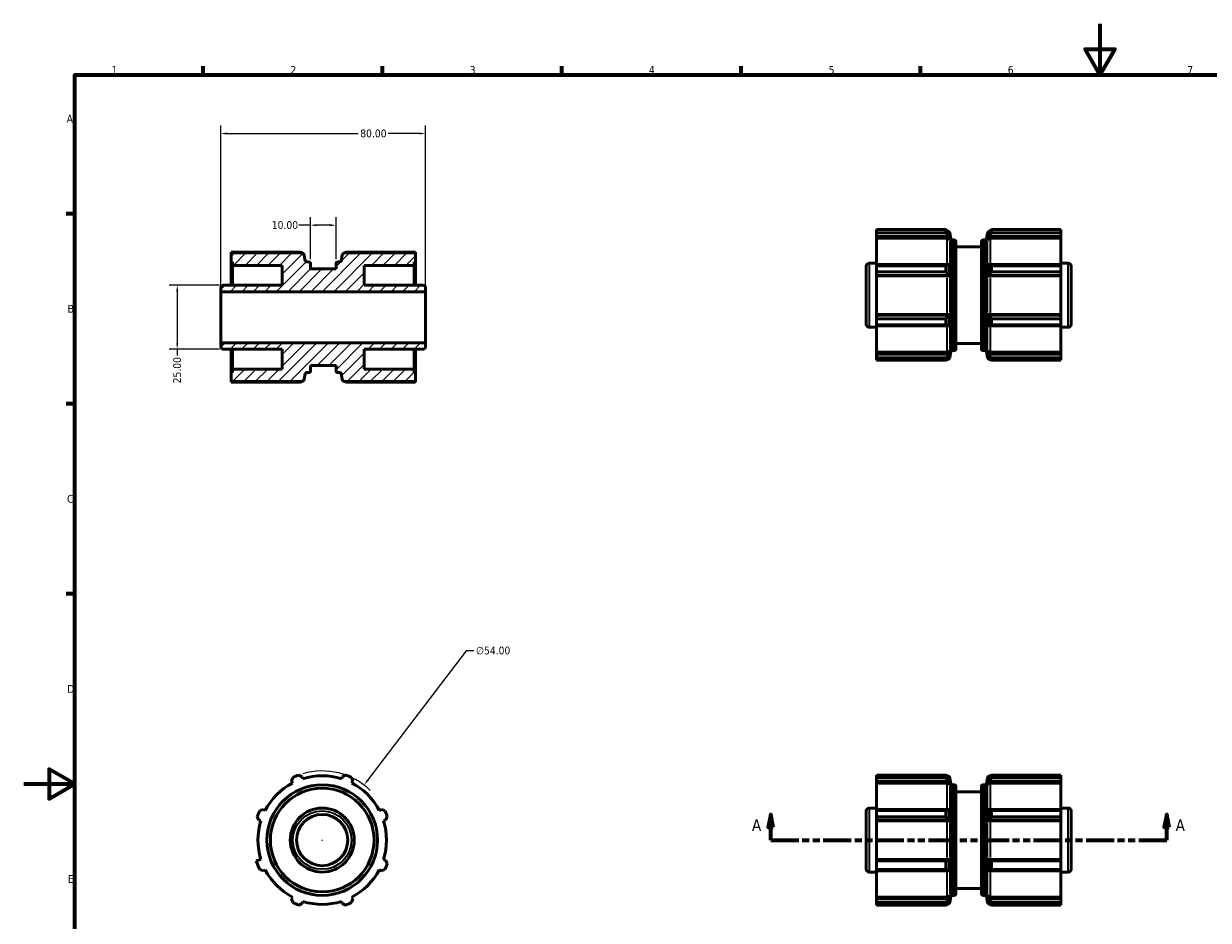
# Model space of a CAD drawing. Header units: millimetres. Extents: x 0 to 903, y 0 to 594.
# Tile 2 of 3: x 0 to 463, y 244 to 594. Entities that reach past the tile are written whole.
import ezdxf

# ---------------------------------------------------------------- set-up
doc = ezdxf.new("R2010")
doc.units = ezdxf.units.MM
doc.linetypes.add('DOUBLE_DASH_CHAIN', pattern=[1.2403, 0.6614, -0.0827, 0.1654, -0.0827, 0.1654, -0.0827])
for name, color, linetype, lineweight in [('Border (ANSI)', 7, 'Continuous', 70), ('Dimension (ANSI)', 7, 'Continuous', 25), ('Hatch (ANSI)', 7, 'Continuous', 18), ('Section Line (ANSI)', 7, 'DOUBLE_DASH_CHAIN', 70), ('Visible (ANSI)', 7, 'Continuous', 50), ('Visible Narrow (ANSI)', 7, 'Continuous', 35)]:
    doc.layers.add(name, color=color, linetype=linetype, lineweight=lineweight)
doc.styles.add('Label Text (ANSI)', font='tahoma.ttf')
doc.styles.add('Note Text (ANSI)', font='tahoma.ttf')
doc.dimstyles.new('Default - mm (ANSI)', dxfattribs={"dimtxt": 3.048, "dimasz": 2.5, "dimexe": 3.175, "dimexo": 1.6002, "dimgap": 0.8, "dimtad": 0, "dimtoh": 1, "dimrnd": 1e-08, "dimzin": 4, "dimdsep": 46, "dimtxsty": 'Note Text (ANSI)', "dimcen": 0.09, "dimdle": 10, "dimclrd": 256, "dimclre": 256, "dimclrt": 256, "dimadec": 1, "dimazin": 1, "dimtfac": 1, "dimtofl": 0, "dimtmove": 0, "dimatfit": 3, "dimfxl": 1, "dimtolj": 1, "dimtzin": 4, "dimlwd": -1, "dimlwe": -1, "dimarcsym": 0})

# ---------------------------------------------------------------- blocks, each defined once
blk = doc.blocks.new('Borders Default Border')
at = {"layer": 'Border (ANSI)'}
for p, q in [((70.08, 574), (70.08, 577.45)), ((140.17, 574), (140.17, 577.45)), ((210.25, 574), (210.25, 577.45)), ((280.33, 574), (280.33, 577.45)), ((350.42, 574), (350.42, 577.45)), ((20, 519.75), (16.55, 519.75)), ((20, 445.5), (16.55, 445.5)), ((20, 371.25), (16.55, 371.25))]:
    blk.add_line(p, q, dxfattribs=at)
at = {"layer": 'Border (ANSI)', "flags": 128}
for points in [[(420.5, 594), (420.5, 574), (414.73, 584), (426.27, 584), (420.5, 574)], [(20, 20), (20, 574), (821, 574), (821, 20), (20, 20)], [(0, 297), (20, 297), (10, 302.77), (10, 291.23), (20, 297)]]:
    blk.add_lwpolyline(points, dxfattribs=at)
at = {"layer": 'Border (ANSI)', "char_height": 3.05, "attachment_point": 7, "style": 'Note Text (ANSI)'}
for s, insert in [('1', (34.35, 574.4)), ('2', (104.2, 574.4)), ('3', (174.26, 574.34)), ('4', (244.23, 574.4)), ('5', (314.48, 574.34)), ('6', (384.49, 574.34)), ('7', (454.6, 574.4)), ('A', (16.78, 555.35)), ('B', (17.15, 481.1)), ('C', (16.95, 406.8)), ('D', (16.96, 332.6)), ('E', (17.21, 258.35))]:
    blk.add_mtext(s, dxfattribs=dict(at, insert=insert))
blk = doc.blocks.new('2dTransSection0')
at = {"layer": 'Section Line (ANSI)', "linetype": 'Continuous'}
for p, q in [((291.87, 285.06), (290.87, 280.06)), ((291.87, 280.06), (291.87, 285.06)), ((292.87, 280.06), (291.87, 285.06)), ((446.57, 285.06), (445.57, 280.06)), ((446.57, 280.06), (446.57, 285.06)), ((447.57, 280.06), (446.57, 285.06)), ((290.87, 280.06), (292.87, 280.06)), ((291.87, 275.06), (291.87, 280.06)), ((445.57, 280.06), (447.57, 280.06)), ((446.57, 275.06), (446.57, 280.06)), ((291.87, 275.06), (302.8, 275.06)), ((435.63, 275.06), (446.57, 275.06))]:
    blk.add_line(p, q, dxfattribs=at)
at = {"layer": 'Section Line (ANSI)', "linetype": 'DOUBLE_DASH_CHAIN', "ltscale": 16.558615}
blk.add_line((291.87, 275.06), (446.57, 275.06), dxfattribs=at)
at = {"layer": 'Section Line (ANSI)', "linetype": 'Continuous', "flags": 128}
for points in [[(292.87, 280.06), (291.87, 285.06), (290.87, 280.06), (292.87, 280.06)], [(447.57, 280.06), (446.57, 285.06), (445.57, 280.06), (447.57, 280.06)]]:
    blk.add_lwpolyline(points, dxfattribs=at)
at = {"layer": 'Section Line (ANSI)'}
for points in [[(292.87, 280.06), (291.87, 285.06), (290.87, 280.06), (292.87, 280.06)], [(447.57, 280.06), (446.57, 285.06), (445.57, 280.06), (447.57, 280.06)]]:
    blk.add_solid(points, dxfattribs=at)
at = {"layer": 'Section Line (ANSI)', "char_height": 4.57, "attachment_point": 7, "style": 'Label Text (ANSI)'}
for insert in [(284.51, 278.56), (450.04, 278.56)]:
    blk.add_mtext('A', dxfattribs=dict(at, insert=insert))
blk = doc.blocks.new('*D7')
at = {"layer": 'Defpoints', "color": 0, "transparency": 16777216}
for p in [(157.03, 551.09), (77.03, 489.31), (157.03, 489.31)]:
    blk.add_point(p, dxfattribs=at)
at = {"layer": 'Dimension (ANSI)', "transparency": 16777216}
for p, q in [((77.03, 490.91), (77.03, 554.26)), ((79.53, 551.09), (130.68, 551.09)), ((154.53, 551.09), (142.38, 551.09)), ((157.03, 490.91), (157.03, 554.26))]:
    blk.add_line(p, q, dxfattribs=at)
for points in [[(79.53, 551.51), (79.53, 550.67), (77.03, 551.09)], [(154.53, 551.51), (154.53, 550.67), (157.03, 551.09)]]:
    blk.add_solid(points, dxfattribs=at)
at = {"layer": 'Dimension (ANSI)', "transparency": 16777216, "insert": (131.48, 552.68), "char_height": 3.048, "attachment_point": 1, "style": 'Note Text (ANSI)'}
blk.add_mtext('\\A1;80.00', dxfattribs=at)
blk = doc.blocks.new('*D8')
at = {"layer": 'Defpoints', "color": 0, "transparency": 16777216}
for p in [(122.03, 515.29), (112.03, 500.37), (122.03, 500.37)]:
    blk.add_point(p, dxfattribs=at)
at = {"layer": 'Dimension (ANSI)', "transparency": 16777216}
for p, q in [((112.03, 501.97), (112.03, 518.46)), ((122.03, 501.97), (122.03, 518.46)), ((112.03, 515.29), (107.51, 515.29)), ((119.53, 515.29), (114.53, 515.29))]:
    blk.add_line(p, q, dxfattribs=at)
for points in [[(114.53, 515.7), (114.53, 514.87), (112.03, 515.29)], [(119.53, 515.7), (119.53, 514.87), (122.03, 515.29)]]:
    blk.add_solid(points, dxfattribs=at)
at = {"layer": 'Dimension (ANSI)', "transparency": 16777216, "insert": (96.92, 516.87), "char_height": 3.048, "attachment_point": 1, "style": 'Note Text (ANSI)'}
blk.add_mtext('\\A1;10.00', dxfattribs=at)
blk = doc.blocks.new('*D9')
at = {"layer": 'Defpoints', "color": 0, "transparency": 16777216}
for p in [(132.98, 296.56), (100.3, 253.56)]:
    blk.add_point(p, dxfattribs=at)
at = {"layer": 'Dimension (ANSI)', "transparency": 16777216}
for p, q in [((172.84, 349.01), (134.49, 298.55)), ((175.9, 349.01), (172.84, 349.01)), ((116.55, 275.06), (116.73, 275.06)), ((116.64, 274.97), (116.64, 275.15))]:
    blk.add_line(p, q, dxfattribs=at)
blk.add_arc((116.64, 275.06), 27, 46.027, 106.3963, dxfattribs=at)
blk.add_solid([(134.16, 298.8), (134.82, 298.29), (132.98, 296.56)], dxfattribs=at)
at = {"layer": 'Dimension (ANSI)', "transparency": 16777216, "insert": (176.7, 350.65), "char_height": 3.048, "attachment_point": 1, "style": 'Note Text (ANSI)'}
blk.add_mtext('\\A1;∅54.00', dxfattribs=at)
blk = doc.blocks.new('*D10')
at = {"layer": 'Defpoints', "color": 0, "transparency": 16777216}
for p in [(78.11, 491.81), (60, 466.81), (78.11, 466.81)]:
    blk.add_point(p, dxfattribs=at)
at = {"layer": 'Dimension (ANSI)', "transparency": 16777216}
for p, q in [((76.51, 491.81), (56.82, 491.81)), ((60, 489.31), (60, 469.31)), ((76.51, 466.81), (56.82, 466.81)), ((60, 466.81), (60, 464.31))]:
    blk.add_line(p, q, dxfattribs=at)
for points in [[(59.58, 489.31), (60.41, 489.31), (60, 491.81)], [(59.58, 469.31), (60.41, 469.31), (60, 466.81)]]:
    blk.add_solid(points, dxfattribs=at)
at = {"layer": 'Dimension (ANSI)', "transparency": 16777216, "insert": (58.41, 453.48), "char_height": 3.048, "attachment_point": 1, "rotation": 90, "style": 'Note Text (ANSI)'}
blk.add_mtext('\\A1;25.00', dxfattribs=at)

msp = doc.modelspace()

# ---------------------------------------------------------------- hatches: boundary and pattern name
at = {"layer": 'Hatch (ANSI)'}
h = msp.add_hatch(dxfattribs=at)
h.set_pattern_fill('ANSI31', color=256, scale=25.4, style=0)
h.set_pattern_definition([(45, (0, 0), (-2.245064, 2.245064), [])])
edge = h.paths.add_edge_path()
edge.add_ellipse((110.5555, 457.1681), major_axis=(-0.5318, 0.0938), ratio=1, start_angle=280, end_angle=360)
edge.add_line((110.0237, 457.2619), (109.6408, 455.0906))
edge.add_ellipse((108.5773, 455.2781), major_axis=(0, -1.08), ratio=1, start_angle=0, end_angle=80, ccw=False)
edge.add_line((108.5773, 454.1981), (81.0302, 454.1981))
edge.add_line((81.0302, 454.1981), (81.0302, 457.7081))
edge.add_line((81.0302, 457.7081), (81.5302, 457.7081))
edge.add_line((81.5302, 457.7081), (81.5302, 459.0581))
edge.add_line((81.5302, 459.0581), (101.0302, 459.0581))
edge.add_line((101.0302, 459.0581), (101.0302, 466.8081))
edge.add_line((101.0302, 466.8081), (78.1102, 466.8081))
edge.add_ellipse((78.1102, 467.8881), major_axis=(-1.08, 0), ratio=1, start_angle=0, end_angle=90, ccw=False)
edge.add_line((77.0302, 467.8881), (77.0302, 469.3081))
edge.add_line((77.0302, 469.3081), (157.0302, 469.3081))
edge.add_line((157.0302, 469.3081), (157.0302, 467.8881))
edge.add_ellipse((155.9502, 467.8881), major_axis=(0, -1.08), ratio=1, start_angle=0, end_angle=90, ccw=False)
edge.add_line((155.9502, 466.8081), (133.0302, 466.8081))
edge.add_line((133.0302, 466.8081), (133.0302, 459.0581))
edge.add_line((133.0302, 459.0581), (152.5302, 459.0581))
edge.add_line((152.5302, 459.0581), (152.5302, 457.7081))
edge.add_line((152.5302, 457.7081), (153.0302, 457.7081))
edge.add_line((153.0302, 457.7081), (153.0302, 454.1981))
edge.add_line((153.0302, 454.1981), (125.4832, 454.1981))
edge.add_ellipse((125.4832, 455.2781), major_axis=(-1.0636, -0.1875), ratio=1, start_angle=0, end_angle=80, ccw=False)
edge.add_line((124.4196, 455.0906), (124.0367, 457.2619))
edge.add_ellipse((123.5049, 457.1681), major_axis=(0, 0.54), ratio=1, start_angle=280, end_angle=360)
edge.add_line((123.5049, 457.7081), (122.5702, 457.7081))
edge.add_ellipse((122.5702, 458.2481), major_axis=(-0.54, 0), ratio=1, start_angle=0, end_angle=90, ccw=False)
edge.add_line((122.0302, 458.2481), (122.0302, 460.4081))
edge.add_line((122.0302, 460.4081), (112.0302, 460.4081))
edge.add_line((112.0302, 460.4081), (112.0302, 458.2481))
edge.add_ellipse((111.4902, 458.2481), major_axis=(0, -0.54), ratio=1, start_angle=0, end_angle=90, ccw=False)
edge.add_line((111.4902, 457.7081), (110.5555, 457.7081))
edge = h.paths.add_edge_path()
edge.add_ellipse((110.5555, 501.4481), major_axis=(0, -0.54), ratio=1, start_angle=280, end_angle=360)
edge.add_line((110.5555, 500.9081), (111.4902, 500.9081))
edge.add_ellipse((111.4902, 500.3681), major_axis=(0.54, 0), ratio=1, start_angle=0, end_angle=90, ccw=False)
edge.add_line((112.0302, 500.3681), (112.0302, 498.2081))
edge.add_line((112.0302, 498.2081), (122.0302, 498.2081))
edge.add_line((122.0302, 498.2081), (122.0302, 500.3681))
edge.add_ellipse((122.5702, 500.3681), major_axis=(0, 0.54), ratio=1, start_angle=0, end_angle=90, ccw=False)
edge.add_line((122.5702, 500.9081), (123.5049, 500.9081))
edge.add_ellipse((123.5049, 501.4481), major_axis=(0.5318, -0.0938), ratio=1, start_angle=280, end_angle=360)
edge.add_line((124.0367, 501.3544), (124.4196, 503.5257))
edge.add_ellipse((125.4832, 503.3381), major_axis=(0, 1.08), ratio=1, start_angle=0, end_angle=80, ccw=False)
edge.add_line((125.4832, 504.4181), (153.0302, 504.4181))
edge.add_line((153.0302, 504.4181), (153.0302, 500.9081))
edge.add_line((153.0302, 500.9081), (152.5302, 500.9081))
edge.add_line((152.5302, 500.9081), (152.5302, 499.5581))
edge.add_line((152.5302, 499.5581), (133.0302, 499.5581))
edge.add_line((133.0302, 499.5581), (133.0302, 491.8081))
edge.add_line((133.0302, 491.8081), (155.9502, 491.8081))
edge.add_ellipse((155.9502, 490.7281), major_axis=(1.08, 0), ratio=1, start_angle=0, end_angle=90, ccw=False)
edge.add_line((157.0302, 490.7281), (157.0302, 489.3081))
edge.add_line((157.0302, 489.3081), (77.0302, 489.3081))
edge.add_line((77.0302, 489.3081), (77.0302, 490.7281))
edge.add_ellipse((78.1102, 490.7281), major_axis=(0, 1.08), ratio=1, start_angle=0, end_angle=90, ccw=False)
edge.add_line((78.1102, 491.8081), (101.0302, 491.8081))
edge.add_line((101.0302, 491.8081), (101.0302, 499.5581))
edge.add_line((101.0302, 499.5581), (81.5302, 499.5581))
edge.add_line((81.5302, 499.5581), (81.5302, 500.9081))
edge.add_line((81.5302, 500.9081), (81.0302, 500.9081))
edge.add_line((81.0302, 500.9081), (81.0302, 504.4181))
edge.add_line((81.0302, 504.4181), (108.5773, 504.4181))
edge.add_ellipse((108.5773, 503.3381), major_axis=(1.0636, 0.1875), ratio=1, start_angle=0, end_angle=80, ccw=False)
edge.add_line((109.6408, 503.5257), (110.0237, 501.3544))

# ---------------------------------------------------------------- linework, layer by layer
at = {"layer": 'Visible (ANSI)'}
for p, q in [((360.2581, 513.645), (333.2181, 513.645)), ((333.2181, 512.3234), (333.2181, 513.645)), ((333.2181, 512.3234), (333.2181, 510.886)), ((360.2581, 512.3234), (333.2181, 512.3234)), ((333.2181, 510.1675), (333.2181, 510.886)), ((333.2181, 510.886), (361.5286, 510.886)), ((333.2181, 510.1675), (360.7652, 510.1675)), ((333.2181, 510.1675), (333.2181, 499.8632)), ((361.5257, 512.6306), (360.2581, 513.645)), ((360.2581, 512.3234), (360.2581, 513.645)), ((361.5257, 512.6306), (361.8288, 510.9913)), ((361.5257, 512.6306), (361.5257, 510.9082)), ((361.5286, 510.886), (361.8288, 509.3759)), ((362.2116, 509.9409), (361.8288, 512.1122)), ((362.7434, 509.4946), (363.6781, 509.4946)), ((374.7581, 509.4946), (375.6929, 509.4946)), ((376.2247, 509.9409), (376.6075, 512.1122)), ((376.6075, 510.9913), (376.9106, 512.6306)), ((376.6075, 509.3759), (376.9077, 510.886)), ((376.9077, 510.886), (405.2181, 510.886)), ((378.1781, 513.645), (376.9106, 512.6306)), ((376.9106, 510.9082), (376.9106, 512.6306)), ((405.2181, 510.1675), (377.6711, 510.1675)), ((378.1781, 513.645), (378.1781, 512.3234)), ((405.2181, 513.645), (378.1781, 513.645)), ((405.2181, 512.3234), (378.1781, 512.3234)), ((405.2181, 512.3234), (405.2181, 513.645)), ((405.2181, 510.886), (405.2181, 512.3234)), ((405.2181, 510.886), (405.2181, 510.1675)), ((405.2181, 499.8632), (405.2181, 510.1675)), ((81.0302, 504.7132), (81.0302, 504.4181)), ((108.0702, 504.7132), (81.0302, 504.7132)), ((153.0302, 504.7132), (125.9902, 504.7132)), ((153.0302, 504.4181), (153.0302, 504.7132)), ((364.2181, 508.9546), (364.2181, 466.8346)), ((364.2181, 506.7946), (374.2181, 506.7946)), ((374.2181, 466.8346), (374.2181, 508.9546)), ((108.5773, 504.4181), (81.0302, 504.4181)), ((81.0302, 504.4181), (81.0302, 500.9081)), ((81.0302, 500.9081), (81.5302, 500.9081)), ((81.0302, 491.8081), (81.0302, 500.9081)), ((81.5302, 500.9081), (81.5302, 499.5581)), ((110.0237, 501.3544), (109.6408, 503.5257)), ((111.4902, 500.9081), (110.5555, 500.9081)), ((112.0302, 498.2081), (112.0302, 500.3681)), ((122.0302, 500.3681), (122.0302, 498.2081)), ((123.5049, 500.9081), (122.5702, 500.9081)), ((124.4196, 503.5257), (124.0367, 501.3544)), ((153.0302, 504.4181), (125.4832, 504.4181)), ((152.5302, 499.5581), (152.5302, 500.9081)), ((152.5302, 500.9081), (153.0302, 500.9081)), ((153.0302, 500.9081), (153.0302, 504.4181)), ((153.0302, 491.8081), (153.0302, 500.9081)), ((330.2981, 500.3946), (333.2181, 500.3946)), ((405.2181, 500.3946), (408.1381, 500.3946)), ((81.5302, 499.5581), (101.0302, 499.5581)), ((81.5302, 491.8081), (81.5302, 499.5581)), ((101.0302, 499.5581), (101.0302, 491.8081)), ((122.0302, 498.2081), (112.0302, 498.2081)), ((133.0302, 491.8081), (133.0302, 499.5581)), ((133.0302, 499.5581), (152.5302, 499.5581)), ((152.5302, 491.8081), (152.5302, 499.5581)), ((329.2181, 476.4746), (329.2181, 499.3146)), ((333.2181, 499.8632), (333.2181, 499.3941)), ((361.5286, 499.8632), (333.2181, 499.8632)), ((333.2181, 499.3941), (360.2581, 499.3941)), ((333.2181, 497.037), (333.2181, 499.3941)), ((333.2181, 497.037), (333.2181, 495.6889)), ((360.2581, 497.037), (333.2181, 497.037)), ((333.2181, 495.4454), (333.2181, 495.6889)), ((333.2181, 495.6889), (361.5286, 495.6889)), ((333.2181, 495.4454), (360.7652, 495.4454)), ((333.2181, 495.4454), (333.2181, 480.3439)), ((360.2581, 497.037), (360.2581, 499.3941)), ((361.5257, 499.8559), (361.5257, 495.7098)), ((361.5286, 499.8632), (361.8288, 499.0771)), ((361.5286, 495.6889), (361.8288, 495.177)), ((376.6075, 499.0771), (376.9077, 499.8632)), ((376.6075, 495.177), (376.9077, 495.6889)), ((405.2181, 499.8632), (376.9077, 499.8632)), ((376.9077, 495.6889), (405.2181, 495.6889)), ((376.9106, 495.7098), (376.9106, 499.8559)), ((405.2181, 495.4454), (377.6711, 495.4454)), ((378.1781, 499.3941), (378.1781, 497.037)), ((378.1781, 499.3941), (405.2181, 499.3941)), ((405.2181, 497.037), (378.1781, 497.037)), ((405.2181, 499.3941), (405.2181, 499.8632)), ((405.2181, 497.037), (405.2181, 499.3941)), ((405.2181, 495.6889), (405.2181, 497.037)), ((405.2181, 495.6889), (405.2181, 495.4454)), ((405.2181, 480.3439), (405.2181, 495.4454)), ((409.2181, 499.3146), (409.2181, 476.4746)), ((77.0302, 490.7281), (77.0302, 489.3081)), ((101.0302, 491.8081), (78.1102, 491.8081)), ((155.9502, 491.8081), (133.0302, 491.8081)), ((157.0302, 489.3081), (157.0302, 490.7281)), ((77.0302, 489.3081), (157.0302, 489.3081)), ((77.0302, 469.3081), (77.0302, 489.3081)), ((157.0302, 469.3081), (157.0302, 489.3081)), ((333.2181, 480.3439), (360.7652, 480.3439)), ((333.2181, 480.1003), (333.2181, 480.3439)), ((333.2181, 480.1003), (333.2181, 478.7523)), ((361.5286, 480.1003), (333.2181, 480.1003)), ((333.2181, 478.7523), (360.2581, 478.7523)), ((333.2181, 476.3952), (333.2181, 478.7523)), ((360.2581, 476.3952), (360.2581, 478.7523)), ((361.5257, 480.0795), (361.5257, 475.9334)), ((361.5286, 480.1003), (361.8288, 480.6123)), ((376.6075, 480.6123), (376.9077, 480.1003)), ((405.2181, 480.1003), (376.9077, 480.1003)), ((376.9106, 475.9334), (376.9106, 480.0795)), ((405.2181, 480.3439), (377.6711, 480.3439)), ((378.1781, 478.7523), (378.1781, 476.3952)), ((378.1781, 478.7523), (405.2181, 478.7523)), ((405.2181, 480.3439), (405.2181, 480.1003)), ((405.2181, 478.7523), (405.2181, 480.1003)), ((405.2181, 476.3952), (405.2181, 478.7523)), ((330.2981, 475.3946), (333.2181, 475.3946)), ((333.2181, 476.3952), (333.2181, 475.9261)), ((360.2581, 476.3952), (333.2181, 476.3952)), ((333.2181, 475.9261), (333.2181, 465.6218)), ((333.2181, 475.9261), (361.5286, 475.9261)), ((361.5286, 475.9261), (361.8288, 476.7122)), ((376.6075, 476.7122), (376.9077, 475.9261)), ((376.9077, 475.9261), (405.2181, 475.9261)), ((405.2181, 476.3952), (378.1781, 476.3952)), ((405.2181, 475.9261), (405.2181, 476.3952)), ((405.2181, 465.6218), (405.2181, 475.9261)), ((405.2181, 475.3946), (408.1381, 475.3946)), ((157.0302, 469.3081), (77.0302, 469.3081)), ((77.0302, 469.3081), (77.0302, 467.8881)), ((157.0302, 467.8881), (157.0302, 469.3081)), ((364.2181, 468.9946), (374.2181, 468.9946)), ((78.1102, 466.8081), (101.0302, 466.8081)), ((81.0302, 457.7081), (81.0302, 466.8081)), ((81.5302, 459.0581), (81.5302, 466.8081)), ((101.0302, 466.8081), (101.0302, 459.0581)), ((133.0302, 459.0581), (133.0302, 466.8081)), ((133.0302, 466.8081), (155.9502, 466.8081)), ((152.5302, 459.0581), (152.5302, 466.8081)), ((153.0302, 457.7081), (153.0302, 466.8081)), ((333.2181, 465.6218), (360.7652, 465.6218)), ((333.2181, 464.9033), (333.2181, 465.6218)), ((361.5286, 464.9033), (333.2181, 464.9033)), ((333.2181, 464.9033), (333.2181, 463.4659)), ((333.2181, 463.4659), (360.2581, 463.4659)), ((333.2181, 462.4896), (333.2181, 463.4659)), ((360.2581, 462.4896), (360.2581, 463.4659)), ((361.5257, 464.881), (361.5257, 463.1637)), ((361.5286, 464.9033), (361.8288, 466.4134)), ((361.8288, 464.798), (361.5286, 463.1743)), ((362.2116, 465.8484), (361.8288, 463.6771)), ((362.7434, 466.2946), (363.6781, 466.2946)), ((374.7581, 466.2946), (375.6929, 466.2946)), ((376.2247, 465.8484), (376.6075, 463.6771)), ((376.6075, 466.4134), (376.9077, 464.9033)), ((376.6075, 464.798), (376.9077, 463.1743)), ((405.2181, 464.9033), (376.9077, 464.9033)), ((376.9106, 463.1637), (376.9106, 464.881)), ((405.2181, 465.6218), (377.6711, 465.6218)), ((378.1781, 463.4659), (378.1781, 462.4896)), ((378.1781, 463.4659), (405.2181, 463.4659)), ((405.2181, 465.6218), (405.2181, 464.9033)), ((405.2181, 463.4659), (405.2181, 464.9033)), ((405.2181, 462.4896), (405.2181, 463.4659)), ((101.0302, 459.0581), (81.5302, 459.0581)), ((81.5302, 459.0581), (81.5302, 457.7081)), ((112.0302, 458.2481), (112.0302, 460.4081)), ((112.0302, 460.4081), (122.0302, 460.4081)), ((122.0302, 460.4081), (122.0302, 458.2481)), ((152.5302, 459.0581), (133.0302, 459.0581)), ((152.5302, 457.7081), (152.5302, 459.0581)), ((360.2581, 462.4896), (333.2181, 462.4896)), ((405.2181, 462.4896), (378.1781, 462.4896)), ((81.5302, 457.7081), (81.0302, 457.7081)), ((81.0302, 457.7081), (81.0302, 454.1981)), ((81.0302, 454.1981), (108.5773, 454.1981)), ((81.0302, 454.1981), (81.0302, 453.9031)), ((81.0302, 453.9031), (108.0702, 453.9031)), ((109.6408, 455.0906), (110.0237, 457.2619)), ((110.5555, 457.7081), (111.4902, 457.7081)), ((122.5702, 457.7081), (123.5049, 457.7081)), ((124.0367, 457.2619), (124.4196, 455.0906)), ((125.4832, 454.1981), (153.0302, 454.1981)), ((125.9902, 453.9031), (153.0302, 453.9031)), ((153.0302, 457.7081), (152.5302, 457.7081)), ((153.0302, 454.1981), (153.0302, 457.7081)), ((153.0302, 453.9031), (153.0302, 454.1981)), ((104.6693, 298.0502), (105.1384, 299.4876)), ((104.6693, 298.0502), (105.0433, 297.3318)), ((107.4955, 300.464), (108.8435, 299.7793)), ((109.0871, 299.0067), (108.8435, 299.7793)), ((124.4321, 299.7793), (124.1886, 299.0067)), ((124.4321, 299.7793), (125.7802, 300.464)), ((128.1373, 299.4876), (128.6064, 298.0502)), ((128.2323, 297.3318), (128.6064, 298.0502)), ((333.2181, 300.464), (360.2581, 300.464)), ((333.2181, 299.4876), (333.2181, 300.464)), ((333.2181, 299.4876), (333.2181, 298.0502)), ((360.2581, 299.4876), (333.2181, 299.4876)), ((333.2181, 297.3318), (333.2181, 298.0502)), ((333.2181, 298.0502), (361.5286, 298.0502)), ((333.2181, 297.3318), (360.7652, 297.3318)), ((333.2181, 297.3318), (333.2181, 287.0274)), ((360.2581, 299.4876), (360.2581, 300.464)), ((361.5257, 299.7899), (361.5257, 298.0725)), ((361.5286, 299.7793), (361.8288, 298.1556)), ((361.5286, 298.0502), (361.8288, 296.5401)), ((362.2116, 297.1051), (361.8288, 299.2765)), ((362.7434, 296.6589), (363.6781, 296.6589)), ((374.7581, 296.6589), (375.6929, 296.6589)), ((376.2247, 297.1051), (376.6075, 299.2765)), ((376.6075, 298.1556), (376.9077, 299.7793)), ((376.6075, 296.5401), (376.9077, 298.0502)), ((376.9077, 298.0502), (405.2181, 298.0502)), ((376.9106, 298.0725), (376.9106, 299.7899)), ((405.2181, 297.3318), (377.6711, 297.3318)), ((378.1781, 300.464), (378.1781, 299.4876)), ((378.1781, 300.464), (405.2181, 300.464)), ((405.2181, 299.4876), (378.1781, 299.4876)), ((405.2181, 299.4876), (405.2181, 300.464)), ((405.2181, 298.0502), (405.2181, 299.4876)), ((405.2181, 298.0502), (405.2181, 297.3318)), ((405.2181, 287.0274), (405.2181, 297.3318)), ((364.2181, 296.1189), (364.2181, 253.9989)), ((364.2181, 293.9589), (374.2181, 293.9589)), ((374.2181, 253.9989), (374.2181, 296.1189)), ((92.2091, 286.5584), (93.6465, 287.0274)), ((94.365, 286.6534), (93.6465, 287.0274)), ((139.6292, 287.0274), (138.9107, 286.6534)), ((139.6292, 287.0274), (141.0666, 286.5584)), ((330.2981, 287.5589), (333.2181, 287.5589)), ((333.2181, 287.0274), (333.2181, 286.5584)), ((361.5286, 287.0274), (333.2181, 287.0274)), ((361.5257, 287.0202), (361.5257, 282.8741)), ((361.5286, 287.0274), (361.8288, 286.2413)), ((376.6075, 286.2413), (376.9077, 287.0274)), ((405.2181, 287.0274), (376.9077, 287.0274)), ((376.9106, 282.8741), (376.9106, 287.0202)), ((405.2181, 287.5589), (408.1381, 287.5589)), ((405.2181, 286.5584), (405.2181, 287.0274)), ((91.9175, 282.8532), (91.2328, 284.2013)), ((91.9175, 282.8532), (92.69, 282.6096)), ((140.5857, 282.6096), (141.3582, 282.8532)), ((142.0429, 284.2013), (141.3582, 282.8532)), ((329.2181, 263.6389), (329.2181, 286.4789)), ((333.2181, 286.5584), (360.2581, 286.5584)), ((333.2181, 284.2013), (333.2181, 286.5584)), ((333.2181, 284.2013), (333.2181, 282.8532)), ((360.2581, 284.2013), (333.2181, 284.2013)), ((333.2181, 282.6096), (333.2181, 282.8532)), ((333.2181, 282.8532), (361.5286, 282.8532)), ((333.2181, 282.6096), (360.7652, 282.6096)), ((333.2181, 282.6096), (333.2181, 267.5082)), ((360.2581, 284.2013), (360.2581, 286.5584)), ((361.5286, 282.8532), (361.8288, 282.3413)), ((376.6075, 282.3413), (376.9077, 282.8532)), ((376.9077, 282.8532), (405.2181, 282.8532)), ((405.2181, 282.6096), (377.6711, 282.6096)), ((378.1781, 286.5584), (378.1781, 284.2013)), ((378.1781, 286.5584), (405.2181, 286.5584)), ((405.2181, 284.2013), (378.1781, 284.2013)), ((405.2181, 284.2013), (405.2181, 286.5584)), ((405.2181, 282.8532), (405.2181, 284.2013)), ((405.2181, 282.8532), (405.2181, 282.6096)), ((405.2181, 267.5082), (405.2181, 282.6096)), ((409.2181, 286.4789), (409.2181, 263.6389)), ((92.69, 267.5082), (90.8875, 266.9399)), ((141.3582, 267.2646), (140.5857, 267.5082)), ((141.3582, 267.2646), (142.0429, 265.9165)), ((333.2181, 267.5082), (360.7652, 267.5082)), ((333.2181, 266.9399), (333.2181, 267.5082)), ((360.2581, 266.9399), (333.2181, 266.9399)), ((333.2181, 263.5595), (333.2181, 266.9399)), ((361.5257, 267.2597), (360.2581, 266.9399)), ((360.2581, 263.5595), (360.2581, 266.9399)), ((361.5257, 267.2597), (361.8288, 267.7766)), ((361.5257, 267.2597), (361.5257, 263.0977)), ((361.5286, 263.0904), (361.8288, 263.8765)), ((376.6075, 267.7766), (376.9106, 267.2597)), ((376.6075, 263.8765), (376.9077, 263.0904)), ((376.9106, 263.0977), (376.9106, 267.2597)), ((378.1781, 266.9399), (376.9106, 267.2597)), ((405.2181, 267.5082), (377.6711, 267.5082)), ((378.1781, 266.9399), (378.1781, 263.5595)), ((405.2181, 266.9399), (378.1781, 266.9399)), ((405.2181, 267.5082), (405.2181, 266.9399)), ((405.2181, 263.5595), (405.2181, 266.9399)), ((93.6465, 263.0904), (92.2091, 263.5595)), ((93.6465, 263.0904), (94.365, 263.4644)), ((138.9107, 263.4644), (139.6292, 263.0904)), ((141.0666, 263.5595), (139.6292, 263.0904)), ((330.2981, 262.5589), (333.2181, 262.5589)), ((333.2181, 263.5595), (333.2181, 263.0904)), ((360.2581, 263.5595), (333.2181, 263.5595)), ((333.2181, 263.0904), (333.2181, 252.7861)), ((333.2181, 263.0904), (361.5286, 263.0904)), ((376.9077, 263.0904), (405.2181, 263.0904)), ((405.2181, 263.5595), (378.1781, 263.5595)), ((405.2181, 263.0904), (405.2181, 263.5595)), ((405.2181, 252.7861), (405.2181, 263.0904)), ((405.2181, 262.5589), (408.1381, 262.5589)), ((364.2181, 256.1589), (374.2181, 256.1589)), ((105.0433, 252.7861), (104.6693, 252.0676)), ((105.1384, 250.6302), (104.6693, 252.0676)), ((108.8435, 250.3386), (107.4955, 249.6539)), ((108.8435, 250.3386), (109.0871, 251.1111)), ((124.1886, 251.1111), (124.4321, 250.3386)), ((125.7802, 249.6539), (124.4321, 250.3386)), ((128.6064, 252.0676), (128.1373, 250.6302)), ((128.6064, 252.0676), (128.2323, 252.7861)), ((333.2181, 252.7861), (360.7652, 252.7861)), ((333.2181, 252.0676), (333.2181, 252.7861)), ((333.2181, 252.0676), (333.2181, 250.6302)), ((361.5286, 252.0676), (333.2181, 252.0676)), ((333.2181, 250.6302), (360.2581, 250.6302)), ((333.2181, 249.6539), (333.2181, 250.6302)), ((360.2581, 249.6539), (360.2581, 250.6302)), ((361.5257, 252.0453), (361.5257, 250.328)), ((361.5286, 252.0676), (361.8288, 253.5777)), ((361.5286, 250.3386), (361.8288, 251.9622)), ((362.2116, 253.0127), (361.8288, 250.8414)), ((362.7434, 253.4589), (363.6781, 253.4589)), ((374.7581, 253.4589), (375.6929, 253.4589)), ((376.2247, 253.0127), (376.6075, 250.8414)), ((376.6075, 253.5777), (376.9077, 252.0676)), ((376.6075, 251.9622), (376.9077, 250.3386)), ((405.2181, 252.0676), (376.9077, 252.0676)), ((376.9106, 250.328), (376.9106, 252.0453)), ((405.2181, 252.7861), (377.6711, 252.7861)), ((378.1781, 250.6302), (378.1781, 249.6539)), ((378.1781, 250.6302), (405.2181, 250.6302)), ((405.2181, 252.7861), (405.2181, 252.0676)), ((405.2181, 250.6302), (405.2181, 252.0676)), ((405.2181, 249.6539), (405.2181, 250.6302)), ((360.2581, 249.6539), (333.2181, 249.6539)), ((405.2181, 249.6539), (378.1781, 249.6539))]:
    msp.add_line(p, q, dxfattribs=at)
for radius in [21.6, 20.25, 12.5, 10]:
    msp.add_circle((116.6378, 275.0589), radius, dxfattribs=at)
for centre, radius, start, end in [((360.7652, 511.9246), 1.08, 10, 69.458122), ((362.7434, 510.0346), 0.54, 190, 270), ((363.6781, 508.9546), 0.54, 0, 90), ((374.7581, 508.9546), 0.54, 90, 180), ((375.6929, 510.0346), 0.54, 270, 350), ((377.6711, 511.9246), 1.08, 110.541878, 170), ((108.5773, 503.3381), 1.08, 10, 90), ((110.5555, 501.4481), 0.54, 190, 270), ((111.4902, 500.3681), 0.54, 0, 90), ((122.5702, 500.3681), 0.54, 90, 180), ((123.5049, 501.4481), 0.54, 270, 350), ((125.4832, 503.3381), 1.08, 90, 170), ((330.2981, 499.3146), 1.08, 90, 180), ((408.1381, 499.3146), 1.08, 0, 90), ((78.1102, 490.7281), 1.08, 90, 180), ((155.9502, 490.7281), 1.08, 0, 90), ((330.2981, 476.4746), 1.08, 180, 270), ((408.1381, 476.4746), 1.08, 270, 0), ((78.1102, 467.8881), 1.08, 180, 270), ((155.9502, 467.8881), 1.08, 270, 0), ((360.7652, 463.8646), 1.08, 273.002483, 350), ((362.7434, 465.7546), 0.54, 90, 170), ((363.6781, 466.8346), 0.54, 270, 0), ((374.7581, 466.8346), 0.54, 180, 270), ((375.6929, 465.7546), 0.54, 10, 90), ((377.6711, 463.8646), 1.08, 190, 266.997517), ((111.4902, 458.2481), 0.54, 270, 0), ((122.5702, 458.2481), 0.54, 180, 270), ((108.5773, 455.2781), 1.08, 270, 350), ((110.5555, 457.1681), 0.54, 90, 170), ((123.5049, 457.1681), 0.54, 10, 90), ((125.4832, 455.2781), 1.08, 190, 270), ((116.6378, 275.0589), 25.11, 117.5, 152.5), ((116.6378, 275.0589), 27, 109.791984, 115.208016), ((116.6378, 275.0589), 25.11, 72.5, 107.5), ((116.6378, 275.0589), 27, 64.791984, 70.208016), ((116.6378, 275.0589), 25.11, 27.5, 62.5), ((360.7652, 299.0889), 1.08, 10, 86.997517), ((362.7434, 297.1989), 0.54, 190, 270), ((363.6781, 296.1189), 0.54, 0, 90), ((374.7581, 296.1189), 0.54, 90, 180), ((375.6929, 297.1989), 0.54, 270, 350), ((377.6711, 299.0889), 1.08, 93.002483, 170), ((330.2981, 286.4789), 1.08, 90, 180), ((408.1381, 286.4789), 1.08, 0, 90), ((116.6378, 275.0589), 27, 154.791984, 160.208016), ((116.6378, 275.0589), 25.11, 162.5, 197.5), ((116.6378, 275.0589), 25.11, 342.5, 17.5), ((116.6378, 275.0589), 27, 19.791984, 25.208016), ((116.6378, 275.0589), 27, 197.5, 205.208016), ((116.6378, 275.0589), 27, 334.791984, 340.208016), ((116.6378, 275.0589), 25.11, 207.5, 242.5), ((116.6378, 275.0589), 25.11, 297.5, 332.5), ((330.2981, 263.6389), 1.08, 180, 270), ((408.1381, 263.6389), 1.08, 270, 0), ((116.6378, 275.0589), 27, 244.791984, 250.208016), ((116.6378, 275.0589), 25.11, 252.5, 287.5), ((116.6378, 275.0589), 27, 289.791984, 295.208016), ((360.7652, 251.0289), 1.08, 273.002483, 350), ((362.7434, 252.9189), 0.54, 90, 170), ((363.6781, 253.9989), 0.54, 270, 0), ((374.7581, 253.9989), 0.54, 180, 270), ((375.6929, 252.9189), 0.54, 10, 90), ((377.6711, 251.0289), 1.08, 190, 266.997517)]:
    msp.add_arc(centre, radius, start, end, dxfattribs=at)
for centre, major_axis, ratio, start_param, end_param in [((360.7652, 509.2095), (1.08, 0), 0.88701083, 0.17453293, 1.57079633), ((377.6711, 509.2095), (-1.08, 0), 0.88701083, 4.71238898, 6.10865238), ((360.7652, 495.1206), (1.08, 0), 0.3007058, 0.17453293, 1.57079633), ((377.6711, 495.1206), (-1.08, 0), 0.3007058, 4.71238898, 6.10865238), ((360.7652, 480.6687), (1.08, 0), 0.3007058, 4.71238898, 6.10865238), ((377.6711, 480.6687), (-1.08, 0), 0.3007058, 0.17453293, 1.57079633), ((360.7652, 466.5798), (1.08, 0), 0.88701083, 4.71238898, 6.10865238), ((377.6711, 466.5798), (-1.08, 0), 0.88701083, 0.17453293, 1.57079633), ((360.7652, 296.3738), (1.08, 0), 0.88701083, 0.17453293, 1.57079633), ((377.6711, 296.3738), (-1.08, 0), 0.88701083, 4.71238898, 6.10865238), ((360.7652, 282.2849), (1.08, 0), 0.3007058, 0.17453293, 1.57079633), ((377.6711, 282.2849), (-1.08, 0), 0.3007058, 4.71238898, 6.10865238), ((360.7652, 267.833), (1.08, 0), 0.3007058, 4.71238898, 6.10865238), ((377.6711, 267.833), (-1.08, 0), 0.3007058, 0.17453293, 1.57079633), ((360.7652, 253.744), (1.08, 0), 0.88701083, 4.71238898, 6.10865238), ((377.6711, 253.744), (-1.08, 0), 0.88701083, 0.17453293, 1.57079633)]:
    msp.add_ellipse(centre, major_axis=major_axis, ratio=ratio, start_param=start_param, end_param=end_param, dxfattribs=at)
for points in [[(361.5257, 510.9082), (361.1083, 511.3835), (360.6849, 511.8558), (360.2581, 512.3234)], [(378.1781, 512.3234), (377.7514, 511.8558), (377.3279, 511.3835), (376.9106, 510.9082)], [(108.6338, 504.4167), (108.4468, 504.5159), (108.2588, 504.6148), (108.0702, 504.7132)], [(125.9902, 504.7132), (125.8016, 504.6148), (125.6137, 504.5159), (125.4266, 504.4167)], [(361.5257, 499.8559), (361.1083, 499.7008), (360.6849, 499.5467), (360.2581, 499.3941)], [(361.5257, 495.7098), (361.1083, 496.1556), (360.6849, 496.5985), (360.2581, 497.037)], [(378.1781, 499.3941), (377.7514, 499.5467), (377.3279, 499.7008), (376.9106, 499.8559)], [(378.1781, 497.037), (377.7514, 496.5985), (377.3279, 496.1556), (376.9106, 495.7098)], [(361.5257, 480.0795), (361.1083, 479.6337), (360.6849, 479.1908), (360.2581, 478.7523)], [(378.1781, 478.7523), (377.7514, 479.1908), (377.3279, 479.6337), (376.9106, 480.0795)], [(361.5257, 475.9334), (361.1083, 476.0885), (360.6849, 476.2426), (360.2581, 476.3952)], [(378.1781, 476.3952), (377.7514, 476.2426), (377.3279, 476.0885), (376.9106, 475.9334)], [(108.6338, 454.1996), (108.4468, 454.1004), (108.2588, 454.0015), (108.0702, 453.9031)], [(125.9902, 453.9031), (125.8016, 454.0015), (125.6137, 454.1004), (125.4266, 454.1996)], [(361.5257, 299.7899), (361.1083, 300.0163), (360.6849, 300.2412), (360.2581, 300.464)], [(361.5257, 298.0725), (361.1083, 298.5478), (360.6849, 299.02), (360.2581, 299.4876)], [(378.1781, 300.464), (377.7514, 300.2412), (377.3279, 300.0163), (376.9106, 299.7899)], [(378.1781, 299.4876), (377.7514, 299.02), (377.3279, 298.5478), (376.9106, 298.0725)], [(361.5257, 287.0202), (361.1083, 286.8651), (360.6849, 286.711), (360.2581, 286.5584)], [(378.1781, 286.5584), (377.7514, 286.711), (377.3279, 286.8651), (376.9106, 287.0202)], [(361.5257, 282.8741), (361.1083, 283.3198), (360.6849, 283.7627), (360.2581, 284.2013)], [(378.1781, 284.2013), (377.7514, 283.7627), (377.3279, 283.3198), (376.9106, 282.8741)], [(361.5257, 263.0977), (361.1083, 263.2528), (360.6849, 263.4069), (360.2581, 263.5595)], [(378.1781, 263.5595), (377.7514, 263.4069), (377.3279, 263.2528), (376.9106, 263.0977)], [(361.5257, 252.0453), (361.1083, 251.57), (360.6849, 251.0978), (360.2581, 250.6302)], [(361.5257, 250.328), (361.1083, 250.1016), (360.6849, 249.8766), (360.2581, 249.6539)], [(378.1781, 250.6302), (377.7514, 251.0978), (377.3279, 251.57), (376.9106, 252.0453)], [(378.1781, 249.6539), (377.7514, 249.8766), (377.3279, 250.1016), (376.9106, 250.328)]]:
    msp.add_open_spline(points, degree=3, dxfattribs=at)
for points, weights in [([(361.5286, 510.886), (361.5271, 510.8971), (361.5257, 510.9082)], [5.12422169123, 5.12327632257, 5.12233008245]), ([(376.9106, 510.9082), (376.9091, 510.8971), (376.9077, 510.886)], [5.12233008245, 5.12327632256, 5.12422169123]), ([(361.5257, 499.8559), (361.5271, 499.8595), (361.5286, 499.8632)], [5.12233008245, 5.12327632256, 5.12422169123]), ([(361.5286, 495.6889), (361.5271, 495.6994), (361.5257, 495.7098)], [5.12422169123, 5.12327632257, 5.12233008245]), ([(376.9077, 499.8632), (376.9091, 499.8595), (376.9106, 499.8559)], [5.12422169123, 5.12327632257, 5.12233008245]), ([(376.9106, 495.7098), (376.9091, 495.6994), (376.9077, 495.6889)], [5.12233008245, 5.12327632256, 5.12422169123]), ([(361.5257, 480.0795), (361.5271, 480.0899), (361.5286, 480.1003)], [5.12233008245, 5.12327632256, 5.12422169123]), ([(376.9077, 480.1003), (376.9091, 480.0899), (376.9106, 480.0795)], [5.12422169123, 5.12327632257, 5.12233008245]), ([(361.5286, 475.9261), (361.5271, 475.9298), (361.5257, 475.9334)], [5.12422169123, 5.12327632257, 5.12233008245]), ([(376.9106, 475.9334), (376.9091, 475.9298), (376.9077, 475.9261)], [5.12233008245, 5.12327632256, 5.12422169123]), ([(361.5257, 464.881), (360.9168, 464.1877), (360.2581, 463.4659)], [1.00002559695, 1.00544004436, 1.01008447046]), ([(360.2581, 462.4896), (360.9168, 462.8334), (361.5257, 463.1637)], [1.01008447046, 1.00544004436, 1.00002559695]), ([(361.5257, 464.881), (361.5271, 464.8922), (361.5286, 464.9033)], [1.004194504, 1.00422191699, 1.00424912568]), ([(361.5286, 463.1743), (361.5271, 463.169), (361.5257, 463.1637)], [1.00424912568, 1.00422191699, 1.004194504]), ([(376.9077, 464.9033), (376.9091, 464.8922), (376.9106, 464.881)], [1.00424912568, 1.00422191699, 1.004194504]), ([(376.9106, 463.1637), (376.9091, 463.169), (376.9077, 463.1743)], [1.004194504, 1.00422191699, 1.00424912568]), ([(378.1781, 463.4659), (377.5194, 464.1877), (376.9106, 464.881)], [1.01008447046, 1.00544004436, 1.00002559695]), ([(376.9106, 463.1637), (377.5194, 462.8334), (378.1781, 462.4896)], [1.00002559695, 1.00544004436, 1.01008447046]), ([(361.5257, 299.7899), (361.5271, 299.7846), (361.5286, 299.7793)], [5.12233008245, 5.12327632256, 5.12422169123]), ([(361.5286, 298.0502), (361.5271, 298.0614), (361.5257, 298.0725)], [5.12422169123, 5.12327632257, 5.12233008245]), ([(376.9077, 299.7793), (376.9091, 299.7846), (376.9106, 299.7899)], [5.12422169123, 5.12327632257, 5.12233008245]), ([(376.9106, 298.0725), (376.9091, 298.0614), (376.9077, 298.0502)], [5.12233008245, 5.12327632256, 5.12422169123]), ([(361.5257, 287.0202), (361.5271, 287.0238), (361.5286, 287.0274)], [5.12233008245, 5.12327632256, 5.12422169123]), ([(376.9077, 287.0274), (376.9091, 287.0238), (376.9106, 287.0202)], [5.12422169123, 5.12327632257, 5.12233008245]), ([(361.5286, 282.8532), (361.5271, 282.8637), (361.5257, 282.8741)], [5.12422169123, 5.12327632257, 5.12233008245]), ([(376.9106, 282.8741), (376.9091, 282.8637), (376.9077, 282.8532)], [5.12233008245, 5.12327632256, 5.12422169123]), ([(361.5286, 263.0904), (361.5271, 263.094), (361.5257, 263.0977)], [5.12422169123, 5.12327632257, 5.12233008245]), ([(376.9106, 263.0977), (376.9091, 263.094), (376.9077, 263.0904)], [5.12233008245, 5.12327632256, 5.12422169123]), ([(361.5257, 252.0453), (361.5271, 252.0565), (361.5286, 252.0676)], [5.12233008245, 5.12327632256, 5.12422169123]), ([(361.5286, 250.3386), (361.5271, 250.3333), (361.5257, 250.328)], [5.12422169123, 5.12327632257, 5.12233008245]), ([(376.9077, 252.0676), (376.9091, 252.0565), (376.9106, 252.0453)], [5.12422169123, 5.12327632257, 5.12233008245]), ([(376.9106, 250.328), (376.9091, 250.3333), (376.9077, 250.3386)], [5.12233008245, 5.12327632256, 5.12422169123])]:
    msp.add_rational_spline(points, weights, degree=2, dxfattribs=at)
at = {"layer": 'Visible Narrow (ANSI)'}
for p, q in [((360.7652, 500.5134), (360.7652, 509.8134)), ((361.8288, 512.1094), (361.8288, 511.0998)), ((362.2116, 466.1198), (362.2116, 509.6694)), ((362.7434, 509.2287), (362.7434, 466.5606)), ((363.6781, 466.5606), (363.6781, 509.2287)), ((374.7581, 509.2287), (374.7581, 466.5606)), ((375.6929, 466.5606), (375.6929, 509.2287)), ((376.2247, 509.6694), (376.2247, 466.1198)), ((376.6075, 511.0998), (376.6075, 512.1094)), ((377.6711, 509.8134), (377.6711, 500.5134)), ((361.8288, 509.0243), (361.8288, 499.7278)), ((376.6075, 499.7278), (376.6075, 509.0243)), ((330.2981, 500.2407), (330.2981, 475.5485)), ((408.1381, 475.5485), (408.1381, 500.2407)), ((360.7652, 481.0788), (360.7652, 494.7105)), ((361.8288, 494.4683), (361.8288, 481.321)), ((376.6075, 481.321), (376.6075, 494.4683)), ((377.6711, 494.7105), (377.6711, 481.0788)), ((360.7652, 465.9759), (360.7652, 475.2759)), ((361.8288, 476.0614), (361.8288, 466.7649)), ((376.6075, 466.7649), (376.6075, 476.0614)), ((377.6711, 475.2759), (377.6711, 465.9759)), ((361.8288, 464.6894), (361.8288, 463.6799)), ((376.6075, 463.6799), (376.6075, 464.6894)), ((360.7652, 287.6777), (360.7652, 296.9776)), ((361.8288, 299.2736), (361.8288, 298.2641)), ((362.2116, 253.2841), (362.2116, 296.8337)), ((362.7434, 296.393), (362.7434, 253.7248)), ((363.6781, 253.7248), (363.6781, 296.393)), ((374.7581, 296.393), (374.7581, 253.7248)), ((375.6929, 253.7248), (375.6929, 296.393)), ((376.2247, 296.8337), (376.2247, 253.2841)), ((376.6075, 298.2641), (376.6075, 299.2736)), ((377.6711, 296.9776), (377.6711, 287.6777)), ((361.8288, 296.1886), (361.8288, 286.8921)), ((376.6075, 286.8921), (376.6075, 296.1886)), ((330.2981, 287.405), (330.2981, 262.7128)), ((408.1381, 262.7128), (408.1381, 287.405)), ((360.7652, 268.243), (360.7652, 281.8748)), ((361.8288, 281.6325), (361.8288, 268.4853)), ((376.6075, 268.4853), (376.6075, 281.6325)), ((377.6711, 281.8748), (377.6711, 268.243)), ((360.7652, 253.1402), (360.7652, 262.4402)), ((361.8288, 263.2257), (361.8288, 253.9292)), ((376.6075, 253.9292), (376.6075, 263.2257)), ((377.6711, 262.4402), (377.6711, 253.1402)), ((361.8288, 251.8537), (361.8288, 250.8442)), ((376.6075, 250.8442), (376.6075, 251.8537))]:
    msp.add_line(p, q, dxfattribs=at)
msp.add_circle((116.6378, 275.0589), 11.42, dxfattribs=at)

# ---------------------------------------------------------------- block references
msp.add_blockref('Borders Default Border', (0, 0))
at = {"layer": 'Section Line (ANSI)'}
msp.add_blockref('2dTransSection0', (0, 0), dxfattribs=at)

# ---------------------------------------------------------------- dimensions: what is measured, and where the dimension line sits
at = {"layer": 'Dimension (ANSI)'}
for base, p1, p2, angle, override, picture, middle in [((157.0302, 551.0896), (77.0302, 489.3081), (157.0302, 489.3081), 180, {"dimtoh": 0, "dimdec": 2, "dimtp": 0, "dimtm": 0, "dimtdec": 2, "dimatfit": 1}, '*D7', (136.5302, 551.0896)), ((122.0302, 515.2881), (112.0302, 500.3681), (122.0302, 500.3681), 180, {"dimtoh": 0, "dimdec": 2, "dimtp": 0, "dimtm": 0, "dimtdec": 2, "dimatfit": 2}, '*D8', (101.8163, 515.2881)), ((59.9983, 466.8081), (78.1102, 491.8081), (78.1102, 466.8081), 90, {"dimtoh": 0, "dimdec": 2, "dimtp": 0, "dimtm": 0, "dimtdec": 2, "dimatfit": 2}, '*D10', (59.9983, 458.493))]:
    dim = msp.add_linear_dim(base=base, p1=p1, p2=p2, angle=angle, dimstyle='Default - mm (ANSI)', override=override, dxfattribs=at)
    dim.commit()
    dim.dimension.update_dxf_attribs({"geometry": picture, "text_midpoint": middle, "dimtype": 160})
dim = msp.add_diameter_dim_2p(p1=(100.3004, 253.5627), p2=(132.9753, 296.5551), dimstyle='Default - mm (ANSI)', override={"dimtih": 1, "dimdec": 2, "dimlfac": 1, "dimtp": 0, "dimtm": 0, "dimtdec": 2}, dxfattribs=at)
dim.commit()
dim.dimension.update_dxf_attribs({"geometry": '*D9', "text_midpoint": (183.401, 349.0079), "dimtype": 163})

doc.saveas('drawing.dxf')
